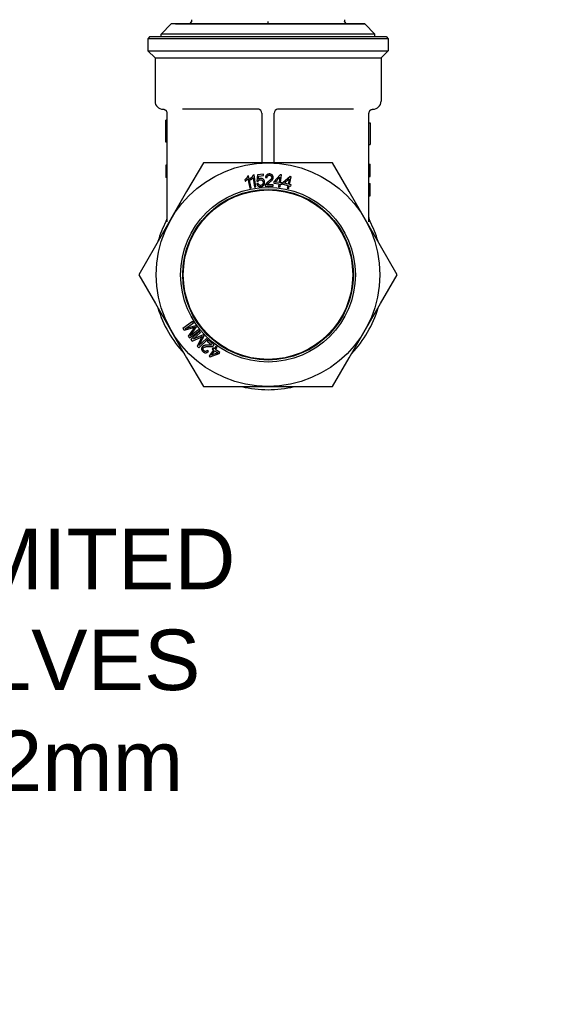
# Model space of a CAD drawing. Header units: millimetres. Extents: x 67 to 3787, y 20 to 476.
# Tile 2 of 8: x 401 to 532, y 20 to 264. Entities that reach past the tile are written whole.
import ezdxf

# ---------------------------------------------------------------- set-up
doc = ezdxf.new("R2010")
doc.units = ezdxf.units.MM
doc.layers.add('DETAIL', color=2, linetype='Continuous')
doc.layers.add('TEXT', color=7, linetype='Continuous')
doc.styles.add('fastrack', font='ARIAL.TTF')

msp = doc.modelspace()

# ---------------------------------------------------------------- linework, layer by layer
at = {"layer": 'DETAIL'}
for p, q in [((443.1, 264.14), (443.1, 263.63)), ((462.1, 263.52), (462.1, 263.69)), ((481.1, 263.63), (481.1, 264.14)), ((438.1, 263.09), (435.6, 260.51)), ((439.19, 263.13), (438.1, 263.09)), ((486.1, 263.09), (438.1, 263.09)), ((439.19, 263.13), (485.01, 263.13)), ((462.1, 263.13), (462.1, 263.52)), ((485.01, 263.13), (486.1, 263.09)), ((486.1, 263.09), (488.6, 260.51)), ((432.85, 259.93), (432.35, 259.43)), ((491.85, 259.43), (432.35, 259.43)), ((432.35, 259.43), (432.35, 256.43)), ((432.85, 259.93), (491.35, 259.93)), ((488.6, 260.51), (435.6, 260.51)), ((435.6, 259.93), (435.6, 260.51)), ((488.6, 259.93), (488.6, 260.51)), ((491.35, 259.93), (491.85, 259.43)), ((491.85, 259.43), (491.85, 256.43)), ((432.35, 256.43), (491.85, 256.43)), ((434.1, 254.68), (432.35, 256.43)), ((490.1, 254.68), (491.85, 256.43)), ((434.1, 254.68), (490.1, 254.68)), ((434.1, 254.68), (434.1, 243.93)), ((490.1, 254.68), (490.1, 243.93)), ((459.79, 241.93), (440.89, 241.93)), ((483.31, 241.93), (464.41, 241.93)), ((436.8, 233.82), (436.8, 239.2)), ((437.1, 239.2), (436.8, 239.2)), ((437.1, 214.02), (437.1, 240.93)), ((460.6, 240.93), (460.6, 228.68)), ((463.6, 228.68), (463.6, 240.93)), ((487.1, 214.02), (487.1, 240.93)), ((487.1, 238.6), (487.4, 238.6)), ((487.4, 238.6), (487.4, 233.23)), ((437.1, 233.82), (436.8, 233.82)), ((487.1, 233.23), (487.4, 233.23)), ((436.8, 228.08), (436.8, 228.07)), ((437.1, 228.08), (436.8, 228.08)), ((436.8, 228.07), (436.8, 225.02)), ((437.1, 228.07), (436.8, 228.07)), ((446.08, 228.68), (441.94, 221.52)), ((454.35, 228.68), (446.08, 228.68)), ((469.85, 228.68), (454.35, 228.68)), ((478.12, 228.68), (469.85, 228.68)), ((482.25, 221.52), (478.12, 228.68)), ((487.1, 228.36), (487.4, 228.36)), ((487.4, 225.31), (487.4, 228.36)), ((437.1, 225.02), (436.8, 225.02)), ((457.29, 225.43), (457.06, 225.38)), ((457.07, 224.7), (457.56, 222.41)), ((457.92, 222.48), (457.29, 225.43)), ((457.66, 224.74), (457.72, 224.39)), ((458.38, 224.94), (458.74, 222.62)), ((458.64, 225.66), (458.4, 225.62)), ((459.1, 222.68), (458.64, 225.66)), ((459.47, 225.71), (459.31, 224.15)), ((460.96, 225.83), (459.47, 225.71)), ((459.7, 224.57), (459.8, 225.38)), ((459.8, 225.38), (460.99, 225.48)), ((460.99, 225.48), (460.96, 225.83)), ((461.48, 225.04), (461.86, 224.99)), ((465.13, 225.7), (463.55, 223.92)), ((463.91, 223.88), (465, 225.12)), ((465, 225.12), (464.85, 223.77)), ((465.43, 225.66), (465.13, 225.7)), ((465.21, 223.73), (465.43, 225.66)), ((467.56, 225.28), (465.81, 223.66)), ((466.17, 223.59), (467.37, 224.71)), ((467.37, 224.71), (467.09, 223.39)), ((467.45, 223.31), (467.85, 225.21)), ((467.85, 225.21), (467.56, 225.28)), ((487.1, 225.31), (487.4, 225.31)), ((456.37, 224.46), (456.44, 224.11)), ((457.56, 222.41), (457.92, 222.48)), ((458.74, 222.62), (459.1, 222.68)), ((459.68, 223.58), (459.29, 223.52)), ((459.31, 224.15), (459.66, 224.13)), ((461.38, 222.89), (463.37, 222.86)), ((463.37, 223.22), (461.9, 223.24)), ((463.37, 222.86), (463.37, 223.22)), ((463.55, 223.92), (463.52, 223.58)), ((463.52, 223.58), (464.81, 223.44)), ((464.85, 223.77), (463.91, 223.88)), ((464.81, 223.44), (464.73, 222.72)), ((464.73, 222.72), (465.1, 222.68)), ((465.1, 222.68), (465.18, 223.4)), ((465.18, 223.4), (465.58, 223.35)), ((465.62, 223.69), (465.21, 223.73)), ((465.58, 223.35), (465.62, 223.69)), ((465.81, 223.66), (465.74, 223.33)), ((465.74, 223.33), (467.02, 223.06)), ((467.09, 223.39), (466.17, 223.59)), ((467.02, 223.06), (466.87, 222.36)), ((466.87, 222.36), (467.23, 222.28)), ((467.23, 222.28), (467.38, 222.98)), ((467.38, 222.98), (467.77, 222.9)), ((467.84, 223.23), (467.45, 223.31)), ((467.77, 222.9), (467.84, 223.23)), ((487.1, 223.57), (487.4, 223.57)), ((487.1, 222.69), (487.4, 222.69)), ((487.1, 222.65), (487.4, 222.65)), ((487.4, 222.69), (487.4, 223.57)), ((487.4, 222.65), (487.4, 222.69)), ((487.4, 221.64), (487.4, 222.65)), ((441.94, 221.52), (434.19, 208.09)), ((490, 208.09), (482.25, 221.52)), ((487.1, 220.77), (487.4, 220.77)), ((487.1, 220.51), (487.4, 220.51)), ((487.1, 220.46), (487.4, 220.46)), ((487.4, 220.77), (487.4, 221.64)), ((487.4, 220.51), (487.4, 220.77)), ((487.4, 220.46), (487.4, 220.51)), ((434.19, 208.09), (430.05, 200.93)), ((494.14, 200.93), (490, 208.09)), ((430.05, 200.93), (434.19, 193.77)), ((490, 193.77), (494.14, 200.93)), ((434.19, 193.77), (441.94, 180.34)), ((482.25, 180.34), (490, 193.77)), ((443.42, 189.32), (440.98, 187.57)), ((441.6, 187.54), (443.64, 189.01)), ((444.15, 188.29), (441.6, 187.54)), ((442.79, 185.81), (444.36, 188)), ((443.64, 189.01), (443.42, 189.32)), ((444.36, 188), (444.15, 188.29)), ((440.98, 187.57), (441.29, 187.14)), ((441.29, 187.14), (443.4, 187.77)), ((443.61, 187.54), (442.3, 185.73)), ((442.3, 185.73), (442.65, 185.24)), ((442.65, 185.24), (445.08, 186.99)), ((444.86, 187.3), (442.79, 185.81)), ((445.14, 186.92), (442.96, 184.86)), ((443.58, 184.92), (445.41, 186.64)), ((446.01, 186), (443.58, 184.92)), ((445.08, 186.99), (444.86, 187.3)), ((444.99, 183.36), (446.25, 185.74)), ((445.41, 186.64), (445.14, 186.92)), ((446.25, 185.74), (446.01, 186)), ((442.96, 184.86), (443.33, 184.47)), ((443.33, 184.47), (445.34, 185.38)), ((445.57, 185.18), (444.52, 183.21)), ((444.52, 183.21), (444.93, 182.77)), ((444.93, 182.77), (447.11, 184.83)), ((446.85, 185.11), (444.99, 183.36)), ((447.11, 184.83), (446.85, 185.11)), ((447.23, 184.75), (447, 184.48)), ((447, 184.48), (448.13, 183.54)), ((448.75, 183.48), (447.23, 184.75)), ((449.18, 183.17), (448.78, 182.58)), ((449.49, 182.96), (449.18, 183.17)), ((447.31, 181.88), (447.05, 182.15)), ((448.58, 182.3), (447.48, 180.7)), ((447.48, 180.7), (447.73, 180.53)), ((447.73, 180.53), (449.96, 181.36)), ((448.12, 180.98), (448.89, 182.09)), ((449.66, 181.56), (448.12, 180.98)), ((448.44, 182.81), (448.25, 182.53)), ((448.25, 182.53), (448.58, 182.3)), ((448.78, 182.58), (448.44, 182.81)), ((448.89, 182.09), (449.66, 181.56)), ((449.08, 182.37), (449.49, 182.96)), ((450.15, 181.64), (449.08, 182.37)), ((449.96, 181.36), (450.15, 181.64)), ((441.94, 180.34), (446.08, 173.18)), ((478.12, 173.18), (482.25, 180.34)), ((446.08, 173.18), (454.35, 173.18)), ((454.35, 173.18), (469.85, 173.18)), ((469.85, 173.18), (478.12, 173.18))]:
    msp.add_line(p, q, dxfattribs=at)
at = {"layer": 'DETAIL', "flags": 128}
for points in [[(443.08, 263.52), (443.09, 263.52), (443.09, 263.53), (443.09, 263.54), (443.09, 263.55), (443.09, 263.55), (443.1, 263.56), (443.1, 263.57), (443.1, 263.58), (443.1, 263.58), (443.1, 263.59), (443.11, 263.6), (443.11, 263.61), (443.11, 263.61), (443.11, 263.62), (443.12, 263.63), (443.12, 263.64), (443.12, 263.64), (443.12, 263.65), (443.13, 263.66), (443.13, 263.66), (443.13, 263.67), (443.14, 263.68), (443.14, 263.69), (443.14, 263.69)], [(443.1, 263.63), (443.1, 263.63), (443.1, 263.62), (443.1, 263.62), (443.1, 263.61), (443.1, 263.61), (443.1, 263.6), (443.1, 263.6), (443.1, 263.59), (443.1, 263.59), (443.09, 263.58), (443.09, 263.58), (443.09, 263.57), (443.09, 263.57), (443.09, 263.56), (443.09, 263.56), (443.09, 263.55), (443.09, 263.55), (443.09, 263.54), (443.09, 263.54), (443.09, 263.54), (443.09, 263.53), (443.09, 263.53), (443.08, 263.52), (443.08, 263.52)], [(481.11, 263.52), (481.11, 263.52), (481.11, 263.53), (481.1, 263.54), (481.1, 263.55), (481.1, 263.55), (481.1, 263.56), (481.1, 263.57), (481.09, 263.58), (481.09, 263.58), (481.09, 263.59), (481.09, 263.6), (481.09, 263.61), (481.08, 263.61), (481.08, 263.62), (481.08, 263.63), (481.08, 263.64), (481.07, 263.64), (481.07, 263.65), (481.07, 263.66), (481.06, 263.66), (481.06, 263.67), (481.06, 263.68), (481.06, 263.69), (481.05, 263.69)], [(481.11, 263.52), (481.11, 263.52), (481.11, 263.53), (481.11, 263.53), (481.11, 263.54), (481.11, 263.54), (481.1, 263.54), (481.1, 263.55), (481.1, 263.55), (481.1, 263.56), (481.1, 263.56), (481.1, 263.57), (481.1, 263.57), (481.1, 263.58), (481.1, 263.58), (481.1, 263.59), (481.1, 263.59), (481.1, 263.6), (481.1, 263.6), (481.1, 263.61), (481.1, 263.61), (481.1, 263.62), (481.1, 263.62), (481.1, 263.63), (481.1, 263.63)], [(436.1, 241.93), (436.1, 241.93), (436.1, 241.93), (436.11, 241.93), (436.12, 241.93), (436.13, 241.93), (436.14, 241.93), (436.16, 241.94), (436.18, 241.94), (436.2, 241.94), (436.22, 241.94), (436.25, 241.94), (436.27, 241.93), (436.3, 241.93), (436.34, 241.92), (436.37, 241.91), (436.41, 241.9), (436.45, 241.89), (436.49, 241.87), (436.53, 241.85), (436.57, 241.82), (436.62, 241.79), (436.67, 241.76), (436.72, 241.72), (436.77, 241.67)], [(487.43, 241.67), (487.48, 241.72), (487.53, 241.75), (487.58, 241.79), (487.62, 241.81), (487.67, 241.84), (487.71, 241.85), (487.75, 241.87), (487.79, 241.88), (487.83, 241.9), (487.86, 241.9), (487.9, 241.91), (487.93, 241.92), (487.95, 241.92), (487.98, 241.92), (488, 241.93), (488.02, 241.93), (488.04, 241.93), (488.05, 241.93), (488.07, 241.93), (488.08, 241.93), (488.09, 241.93), (488.09, 241.93), (488.1, 241.93), (488.1, 241.93)], [(457.06, 225.38), (457.05, 225.35), (457.04, 225.32), (457.03, 225.28), (457.02, 225.25), (457, 225.22), (456.99, 225.19), (456.97, 225.16), (456.96, 225.12), (456.94, 225.09), (456.92, 225.06), (456.9, 225.03), (456.88, 225), (456.86, 224.97), (456.84, 224.94), (456.82, 224.91), (456.79, 224.87), (456.76, 224.84), (456.72, 224.79), (456.68, 224.74), (456.63, 224.69), (456.58, 224.64), (456.52, 224.58), (456.45, 224.52), (456.37, 224.46)], [(456.44, 224.11), (456.47, 224.13), (456.49, 224.15), (456.52, 224.16), (456.54, 224.18), (456.56, 224.2), (456.59, 224.21), (456.61, 224.23), (456.63, 224.25), (456.65, 224.27), (456.68, 224.29), (456.7, 224.31), (456.72, 224.33), (456.74, 224.35), (456.76, 224.36), (456.79, 224.38), (456.81, 224.41), (456.84, 224.43), (456.87, 224.46), (456.9, 224.49), (456.93, 224.53), (456.97, 224.57), (457, 224.61), (457.04, 224.66), (457.07, 224.7)], [(458.4, 225.62), (458.39, 225.59), (458.38, 225.56), (458.37, 225.52), (458.35, 225.49), (458.34, 225.46), (458.32, 225.43), (458.3, 225.4), (458.29, 225.37), (458.27, 225.34), (458.25, 225.31), (458.23, 225.28), (458.2, 225.25), (458.18, 225.22), (458.16, 225.19), (458.14, 225.16), (458.11, 225.13), (458.07, 225.09), (458.04, 225.05), (457.99, 225), (457.94, 224.96), (457.88, 224.9), (457.82, 224.85), (457.74, 224.8), (457.66, 224.74)], [(457.72, 224.39), (457.74, 224.4), (457.77, 224.42), (457.79, 224.43), (457.82, 224.45), (457.84, 224.46), (457.87, 224.48), (457.89, 224.5), (457.91, 224.52), (457.94, 224.53), (457.96, 224.55), (457.98, 224.57), (458.01, 224.59), (458.03, 224.6), (458.05, 224.62), (458.07, 224.64), (458.1, 224.66), (458.13, 224.68), (458.16, 224.71), (458.19, 224.74), (458.23, 224.78), (458.27, 224.81), (458.31, 224.85), (458.34, 224.9), (458.38, 224.94)], [(460.25, 224.8), (460.22, 224.8), (460.2, 224.8), (460.17, 224.79), (460.15, 224.79), (460.12, 224.78), (460.1, 224.78), (460.08, 224.77), (460.05, 224.76), (460.03, 224.76), (460, 224.75), (459.98, 224.74), (459.96, 224.73), (459.93, 224.72), (459.91, 224.71), (459.89, 224.7), (459.87, 224.68), (459.84, 224.67), (459.82, 224.66), (459.8, 224.64), (459.78, 224.63), (459.76, 224.62), (459.74, 224.6), (459.72, 224.59), (459.7, 224.57)], [(461.26, 223.91), (461.25, 223.99), (461.23, 224.07), (461.21, 224.14), (461.19, 224.22), (461.16, 224.29), (461.12, 224.36), (461.08, 224.42), (461.04, 224.48), (460.99, 224.53), (460.95, 224.57), (460.9, 224.61), (460.86, 224.64), (460.82, 224.67), (460.77, 224.7), (460.72, 224.72), (460.67, 224.74), (460.62, 224.76), (460.57, 224.78), (460.52, 224.79), (460.46, 224.8), (460.41, 224.8), (460.36, 224.8), (460.3, 224.8), (460.25, 224.8)], [(462.47, 225.89), (462.42, 225.89), (462.37, 225.89), (462.32, 225.88), (462.27, 225.88), (462.22, 225.87), (462.17, 225.86), (462.12, 225.85), (462.08, 225.84), (462.03, 225.82), (461.98, 225.8), (461.94, 225.78), (461.9, 225.76), (461.85, 225.73), (461.81, 225.7), (461.77, 225.67), (461.73, 225.63), (461.69, 225.58), (461.65, 225.52), (461.6, 225.45), (461.57, 225.37), (461.54, 225.29), (461.51, 225.21), (461.5, 225.12), (461.48, 225.04)], [(461.86, 224.99), (461.87, 225.05), (461.87, 225.11), (461.88, 225.16), (461.9, 225.22), (461.92, 225.27), (461.94, 225.32), (461.97, 225.36), (461.99, 225.39), (462.02, 225.42), (462.04, 225.44), (462.07, 225.46), (462.09, 225.48), (462.12, 225.5), (462.15, 225.52), (462.18, 225.53), (462.2, 225.54), (462.24, 225.56), (462.27, 225.56), (462.3, 225.57), (462.33, 225.58), (462.36, 225.58), (462.39, 225.58), (462.43, 225.59), (462.46, 225.59)], [(463.01, 225.06), (463.01, 225.03), (463.01, 224.99), (463, 224.96), (463, 224.93), (462.99, 224.9), (462.98, 224.86), (462.96, 224.83), (462.95, 224.8), (462.94, 224.77), (462.92, 224.74), (462.9, 224.71), (462.88, 224.68), (462.87, 224.66), (462.85, 224.63), (462.82, 224.6), (462.8, 224.57), (462.76, 224.53), (462.72, 224.48), (462.66, 224.42), (462.59, 224.36), (462.51, 224.28), (462.41, 224.2), (462.3, 224.1), (462.17, 223.99)], [(462.46, 225.59), (462.48, 225.58), (462.51, 225.58), (462.54, 225.58), (462.56, 225.58), (462.59, 225.57), (462.62, 225.57), (462.64, 225.56), (462.67, 225.55), (462.69, 225.54), (462.72, 225.53), (462.75, 225.52), (462.77, 225.5), (462.8, 225.48), (462.83, 225.46), (462.87, 225.43), (462.9, 225.39), (462.92, 225.36), (462.95, 225.32), (462.97, 225.28), (462.99, 225.24), (463, 225.19), (463.01, 225.15), (463.01, 225.1), (463.01, 225.06)], [(463.39, 225.04), (463.39, 225.09), (463.39, 225.13), (463.39, 225.18), (463.38, 225.22), (463.37, 225.27), (463.36, 225.31), (463.34, 225.35), (463.33, 225.39), (463.31, 225.43), (463.29, 225.47), (463.26, 225.51), (463.24, 225.55), (463.21, 225.58), (463.18, 225.61), (463.14, 225.65), (463.1, 225.68), (463.05, 225.72), (462.99, 225.76), (462.91, 225.8), (462.83, 225.83), (462.74, 225.86), (462.65, 225.88), (462.56, 225.89), (462.47, 225.89)], [(462.49, 223.81), (462.72, 224), (462.89, 224.15), (463, 224.26), (463.07, 224.34), (463.13, 224.4), (463.17, 224.46), (463.21, 224.51), (463.25, 224.56), (463.27, 224.6), (463.29, 224.64), (463.31, 224.68), (463.32, 224.71), (463.33, 224.73), (463.34, 224.76), (463.35, 224.79), (463.36, 224.82), (463.37, 224.84), (463.37, 224.87), (463.38, 224.9), (463.38, 224.93), (463.39, 224.96), (463.39, 224.99), (463.39, 225.01), (463.39, 225.04)], [(459.29, 223.52), (459.3, 223.47), (459.31, 223.43), (459.32, 223.38), (459.34, 223.34), (459.36, 223.29), (459.38, 223.25), (459.4, 223.21), (459.42, 223.17), (459.44, 223.13), (459.47, 223.09), (459.5, 223.06), (459.53, 223.02), (459.56, 222.99), (459.6, 222.96), (459.64, 222.93), (459.69, 222.9), (459.75, 222.86), (459.82, 222.83), (459.89, 222.8), (459.98, 222.78), (460.06, 222.76), (460.15, 222.76), (460.23, 222.75), (460.32, 222.76)], [(459.66, 224.13), (459.67, 224.15), (459.68, 224.17), (459.69, 224.19), (459.7, 224.2), (459.71, 224.22), (459.72, 224.23), (459.73, 224.25), (459.75, 224.26), (459.76, 224.28), (459.78, 224.29), (459.79, 224.31), (459.81, 224.33), (459.84, 224.34), (459.86, 224.36), (459.89, 224.38), (459.91, 224.39), (459.95, 224.41), (459.98, 224.42), (460.01, 224.44), (460.04, 224.45), (460.08, 224.45), (460.11, 224.46), (460.14, 224.47), (460.18, 224.47)], [(460.29, 223.06), (460.25, 223.06), (460.21, 223.06), (460.16, 223.06), (460.12, 223.07), (460.08, 223.08), (460.03, 223.1), (459.99, 223.12), (459.96, 223.14), (459.92, 223.16), (459.89, 223.19), (459.86, 223.21), (459.83, 223.24), (459.81, 223.27), (459.79, 223.29), (459.78, 223.32), (459.76, 223.35), (459.75, 223.37), (459.73, 223.4), (459.72, 223.43), (459.71, 223.46), (459.7, 223.49), (459.69, 223.52), (459.68, 223.55), (459.68, 223.58)], [(460.18, 224.47), (460.21, 224.47), (460.25, 224.47), (460.28, 224.47), (460.32, 224.47), (460.35, 224.46), (460.39, 224.46), (460.42, 224.45), (460.46, 224.44), (460.49, 224.43), (460.52, 224.41), (460.55, 224.4), (460.58, 224.38), (460.61, 224.36), (460.64, 224.34), (460.67, 224.31), (460.7, 224.28), (460.73, 224.25), (460.76, 224.2), (460.79, 224.15), (460.81, 224.09), (460.84, 224.03), (460.85, 223.97), (460.86, 223.91), (460.87, 223.84)], [(460.87, 223.84), (460.87, 223.78), (460.87, 223.71), (460.87, 223.65), (460.86, 223.59), (460.84, 223.53), (460.82, 223.47), (460.8, 223.41), (460.78, 223.36), (460.75, 223.32), (460.72, 223.29), (460.7, 223.26), (460.67, 223.23), (460.65, 223.21), (460.62, 223.19), (460.59, 223.16), (460.56, 223.14), (460.53, 223.13), (460.5, 223.11), (460.47, 223.1), (460.43, 223.09), (460.4, 223.08), (460.37, 223.07), (460.33, 223.06), (460.29, 223.06)], [(460.32, 222.76), (460.36, 222.76), (460.4, 222.77), (460.43, 222.77), (460.47, 222.78), (460.51, 222.79), (460.54, 222.8), (460.58, 222.81), (460.62, 222.82), (460.65, 222.83), (460.68, 222.85), (460.72, 222.86), (460.75, 222.88), (460.78, 222.9), (460.82, 222.92), (460.85, 222.94), (460.88, 222.96), (460.9, 222.99), (460.93, 223.01), (460.96, 223.04), (460.98, 223.07), (461.01, 223.09), (461.03, 223.12), (461.05, 223.15), (461.08, 223.18)], [(461.08, 223.18), (461.09, 223.21), (461.11, 223.24), (461.13, 223.27), (461.14, 223.29), (461.16, 223.32), (461.17, 223.35), (461.18, 223.38), (461.19, 223.41), (461.2, 223.44), (461.21, 223.47), (461.22, 223.5), (461.23, 223.53), (461.24, 223.56), (461.24, 223.59), (461.25, 223.62), (461.25, 223.65), (461.26, 223.69), (461.26, 223.72), (461.26, 223.75), (461.26, 223.78), (461.26, 223.81), (461.26, 223.84), (461.26, 223.88), (461.26, 223.91)], [(461.43, 223.15), (461.43, 223.14), (461.42, 223.13), (461.42, 223.12), (461.42, 223.11), (461.41, 223.1), (461.41, 223.09), (461.41, 223.08), (461.4, 223.07), (461.4, 223.06), (461.4, 223.05), (461.4, 223.04), (461.39, 223.02), (461.39, 223.01), (461.39, 223), (461.39, 222.99), (461.39, 222.98), (461.39, 222.97), (461.39, 222.96), (461.39, 222.95), (461.38, 222.94), (461.38, 222.93), (461.38, 222.92), (461.38, 222.91), (461.38, 222.89)], [(462.17, 223.99), (462.13, 223.96), (462.08, 223.92), (462.04, 223.89), (462, 223.85), (461.96, 223.82), (461.92, 223.79), (461.88, 223.75), (461.85, 223.72), (461.81, 223.68), (461.78, 223.65), (461.74, 223.62), (461.71, 223.58), (461.68, 223.55), (461.65, 223.52), (461.63, 223.48), (461.6, 223.45), (461.58, 223.41), (461.55, 223.38), (461.53, 223.34), (461.51, 223.3), (461.48, 223.27), (461.47, 223.23), (461.45, 223.19), (461.43, 223.15)], [(461.9, 223.24), (461.92, 223.27), (461.94, 223.3), (461.96, 223.32), (461.98, 223.35), (462, 223.38), (462.03, 223.4), (462.05, 223.43), (462.07, 223.45), (462.1, 223.48), (462.12, 223.5), (462.15, 223.52), (462.17, 223.55), (462.2, 223.57), (462.23, 223.59), (462.25, 223.61), (462.28, 223.64), (462.3, 223.66), (462.33, 223.68), (462.36, 223.7), (462.38, 223.72), (462.41, 223.74), (462.44, 223.77), (462.46, 223.79), (462.49, 223.81)], [(436.87, 214.19), (436.97, 214.41), (437.04, 214.64), (437.08, 214.88), (437.1, 215.12)], [(487.1, 215.12), (487.11, 214.88), (487.16, 214.64), (487.23, 214.41), (487.33, 214.19)], [(443.4, 187.77), (443.42, 187.77), (443.44, 187.78), (443.46, 187.78), (443.48, 187.79), (443.5, 187.8), (443.52, 187.8), (443.54, 187.81), (443.56, 187.81), (443.58, 187.82), (443.6, 187.83), (443.62, 187.83), (443.64, 187.84), (443.66, 187.85), (443.68, 187.85), (443.7, 187.86), (443.72, 187.86), (443.74, 187.87), (443.76, 187.88), (443.79, 187.88), (443.81, 187.89), (443.83, 187.9), (443.85, 187.9), (443.87, 187.91), (443.89, 187.92)], [(443.89, 187.92), (443.88, 187.9), (443.86, 187.89), (443.85, 187.87), (443.84, 187.85), (443.83, 187.84), (443.82, 187.82), (443.8, 187.8), (443.79, 187.79), (443.78, 187.77), (443.77, 187.76), (443.76, 187.74), (443.75, 187.73), (443.74, 187.71), (443.72, 187.7), (443.71, 187.68), (443.7, 187.66), (443.69, 187.65), (443.68, 187.63), (443.67, 187.62), (443.66, 187.6), (443.64, 187.59), (443.63, 187.57), (443.62, 187.56), (443.61, 187.54)], [(445.34, 185.38), (445.36, 185.39), (445.38, 185.39), (445.4, 185.4), (445.41, 185.41), (445.43, 185.42), (445.45, 185.43), (445.47, 185.44), (445.49, 185.45), (445.51, 185.46), (445.53, 185.46), (445.55, 185.47), (445.57, 185.48), (445.59, 185.49), (445.6, 185.5), (445.62, 185.51), (445.64, 185.52), (445.66, 185.53), (445.68, 185.53), (445.7, 185.54), (445.72, 185.55), (445.74, 185.56), (445.76, 185.57), (445.78, 185.58), (445.8, 185.59)], [(445.8, 185.59), (445.79, 185.57), (445.78, 185.56), (445.77, 185.54), (445.76, 185.52), (445.75, 185.5), (445.74, 185.49), (445.73, 185.47), (445.72, 185.45), (445.71, 185.43), (445.7, 185.42), (445.69, 185.4), (445.68, 185.38), (445.68, 185.37), (445.67, 185.35), (445.66, 185.33), (445.65, 185.32), (445.64, 185.3), (445.63, 185.28), (445.62, 185.27), (445.61, 185.25), (445.6, 185.23), (445.59, 185.21), (445.58, 185.2), (445.57, 185.18)], [(445.83, 183.08), (445.8, 183.05), (445.78, 183.01), (445.75, 182.98), (445.73, 182.94), (445.71, 182.9), (445.69, 182.86), (445.68, 182.81), (445.66, 182.77), (445.65, 182.73), (445.64, 182.68), (445.64, 182.64), (445.64, 182.59), (445.64, 182.55), (445.64, 182.51), (445.64, 182.46), (445.65, 182.4), (445.67, 182.34), (445.69, 182.27), (445.72, 182.19), (445.77, 182.12), (445.82, 182.04), (445.88, 181.97), (445.94, 181.91), (446.01, 181.85)], [(447.31, 183.47), (447.01, 183.46), (446.79, 183.45), (446.63, 183.44), (446.53, 183.43), (446.44, 183.42), (446.37, 183.4), (446.31, 183.38), (446.25, 183.37), (446.2, 183.35), (446.16, 183.33), (446.13, 183.32), (446.1, 183.3), (446.07, 183.29), (446.05, 183.27), (446.02, 183.26), (446, 183.24), (445.98, 183.22), (445.95, 183.21), (445.93, 183.19), (445.91, 183.17), (445.89, 183.15), (445.87, 183.13), (445.85, 183.11), (445.83, 183.08)], [(446.12, 182.83), (446.14, 182.86), (446.16, 182.88), (446.19, 182.9), (446.21, 182.92), (446.24, 182.94), (446.27, 182.96), (446.3, 182.98), (446.33, 182.99), (446.36, 183), (446.39, 183.02), (446.42, 183.03), (446.45, 183.04), (446.49, 183.05), (446.52, 183.06), (446.55, 183.07), (446.59, 183.07), (446.65, 183.08), (446.71, 183.09), (446.79, 183.1), (446.88, 183.11), (447, 183.12), (447.13, 183.12), (447.27, 183.12), (447.45, 183.12)], [(448.13, 183.54), (448.09, 183.53), (448.06, 183.52), (448.03, 183.51), (447.99, 183.5), (447.96, 183.49), (447.93, 183.49), (447.89, 183.48), (447.86, 183.48), (447.82, 183.48), (447.79, 183.47), (447.76, 183.47), (447.72, 183.47), (447.69, 183.47), (447.65, 183.47), (447.62, 183.47), (447.59, 183.47), (447.55, 183.47), (447.52, 183.47), (447.48, 183.47), (447.45, 183.47), (447.41, 183.47), (447.38, 183.47), (447.35, 183.47), (447.31, 183.47)], [(447.45, 183.12), (447.5, 183.12), (447.55, 183.12), (447.61, 183.12), (447.66, 183.12), (447.71, 183.13), (447.77, 183.13), (447.82, 183.13), (447.87, 183.13), (447.92, 183.14), (447.97, 183.14), (448.01, 183.15), (448.06, 183.15), (448.1, 183.16), (448.14, 183.17), (448.19, 183.17), (448.23, 183.18), (448.27, 183.2), (448.31, 183.21), (448.35, 183.22), (448.39, 183.24), (448.43, 183.25), (448.47, 183.27), (448.51, 183.29), (448.55, 183.31)], [(448.55, 183.31), (448.56, 183.31), (448.57, 183.32), (448.58, 183.32), (448.59, 183.33), (448.6, 183.34), (448.6, 183.34), (448.61, 183.35), (448.62, 183.36), (448.63, 183.36), (448.64, 183.37), (448.65, 183.38), (448.66, 183.38), (448.67, 183.39), (448.67, 183.4), (448.68, 183.4), (448.69, 183.41), (448.7, 183.42), (448.7, 183.43), (448.71, 183.43), (448.72, 183.44), (448.73, 183.45), (448.73, 183.46), (448.74, 183.47), (448.75, 183.48)], [(446.21, 182.07), (446.19, 182.09), (446.17, 182.11), (446.15, 182.13), (446.14, 182.15), (446.12, 182.17), (446.1, 182.19), (446.09, 182.21), (446.07, 182.23), (446.06, 182.26), (446.05, 182.28), (446.03, 182.31), (446.02, 182.34), (446.01, 182.37), (446, 182.41), (446, 182.45), (445.99, 182.5), (445.99, 182.54), (446, 182.59), (446.01, 182.63), (446.02, 182.68), (446.04, 182.72), (446.06, 182.76), (446.09, 182.8), (446.12, 182.83)], [(446.01, 181.85), (446.05, 181.81), (446.09, 181.78), (446.13, 181.75), (446.17, 181.73), (446.21, 181.7), (446.26, 181.68), (446.3, 181.66), (446.35, 181.64), (446.4, 181.62), (446.44, 181.6), (446.49, 181.59), (446.54, 181.58), (446.59, 181.58), (446.64, 181.58), (446.69, 181.58), (446.75, 181.58), (446.81, 181.59), (446.88, 181.61), (446.96, 181.64), (447.04, 181.67), (447.11, 181.72), (447.18, 181.77), (447.25, 181.82), (447.31, 181.88)], [(447.05, 182.15), (447.01, 182.11), (446.97, 182.07), (446.93, 182.04), (446.88, 182), (446.83, 181.98), (446.78, 181.95), (446.74, 181.94), (446.69, 181.93), (446.66, 181.92), (446.62, 181.92), (446.59, 181.92), (446.56, 181.92), (446.53, 181.92), (446.5, 181.93), (446.47, 181.94), (446.43, 181.94), (446.4, 181.96), (446.37, 181.97), (446.35, 181.98), (446.32, 182), (446.29, 182.01), (446.26, 182.03), (446.24, 182.05), (446.21, 182.07)]]:
    msp.add_lwpolyline(points, dxfattribs=at)
at = {"layer": 'DETAIL'}
for radius in [27.7, 21.65, 21.15, 21]:
    msp.add_circle((462.1, 200.93), radius, dxfattribs=at)
for centre, radius, start, end in [((442.6, 263.63), 0.5, 270, 346.6975), ((481.6, 263.63), 0.5, 193.3025, 270), ((436.1, 243.93), 2, 180, 270), ((436.1, 240.93), 1, 0, 47.9018), ((459.6, 240.93), 1, 0, 90), ((464.6, 240.93), 1, 90, 180), ((488.1, 240.93), 1, 132.0982, 180), ((488.1, 243.93), 2, 270, 0), ((462.1, 200.93), 28.5, 152.2811, 163.1752), ((462.1, 200.93), 28.5, 16.8248, 27.7189), ((462.1, 200.93), 28.5, 196.8248, 223.1752), ((462.1, 200.93), 28.5, 316.8248, 343.1752), ((462.1, 200.93), 28.5, 256.8248, 283.1752)]:
    msp.add_arc(centre, radius, start, end, dxfattribs=at)

# ---------------------------------------------------------------- texts
at = {"layer": 'TEXT', "insert": (66.7, 137.97), "char_height": 15, "width": 610.7018, "attachment_point": 1, "style": 'fastrack'}
msp.add_mtext('\\pi225.51;CRANE LIMITED\\P\\pi234.25;GATE VALVES\\P\\pi239.28;D155C_42mm', dxfattribs=at)

doc.saveas('drawing.dxf')
